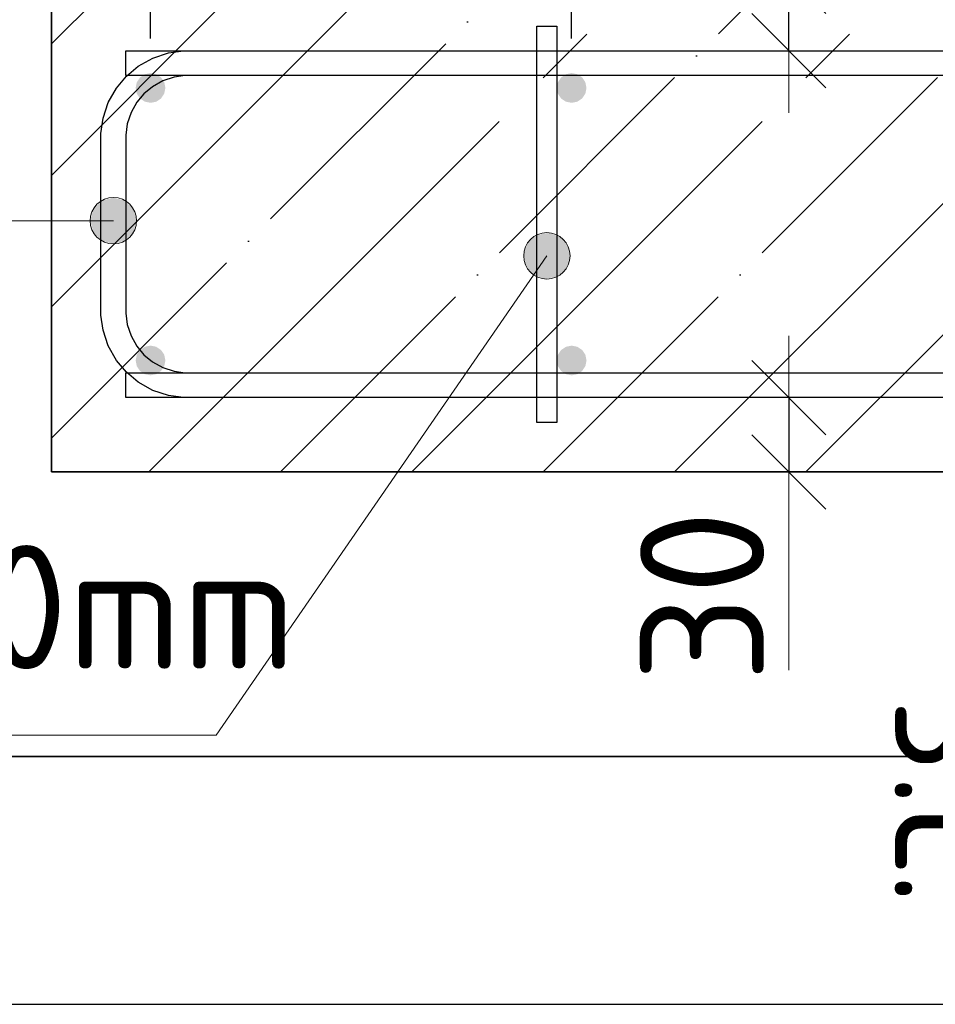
# Model space of a CAD drawing. Header units: millimetres. Extents: x -3026 to 47325, y -2839 to 55854.
# Tile 62 of 130: x 26939 to 27309, y 42434 to 42831. Entities that reach past the tile are written whole.
import ezdxf

# ---------------------------------------------------------------- set-up
doc = ezdxf.new("R2010")
doc.units = ezdxf.units.MM
doc.header["$PDMODE"] = 65
doc.linetypes.add('______11', pattern=[125, 100, -12.5, 0, -12.5])
doc.linetypes.add('______5', pattern=[275, 200, -25, 25, -25])
for name, color, linetype, lineweight in [('Standard', 7, 'Continuous', 25), ('Арм.стержн. Арматура края', 96, 'Continuous', 35), ('Арм.стержн. вертикальными 1', 22, 'Continuous', 35), ('Арм.стержн.горизонт. 1', 180, 'Continuous', 35), ('Размерная линия_ общее', 7, 'Continuous', 13), ('Размерная линия_ общее_1', 7, 'Continuous', 13)]:
    doc.layers.add(name, color=color, linetype=linetype, lineweight=lineweight)
doc.layers.add('Арм.стержн.Стяжки', color=7, linetype='Continuous', lineweight=35, true_color=0x501e0f)
doc.styles.add('ISOCPEUR', font='ISOCPEUR')
doc.dimstyles.new('DIMSTYLE_3', dxfattribs={"dimtxt": 55, "dimasz": 62.5, "dimexe": 0, "dimexo": 0, "dimgap": 27.5, "dimtad": 2, "dimdec": 0, "dimrnd": 5, "dimzin": 12, "dimdsep": 46, "dimtxsty": 'ISOCPEUR', "dimblk1": 'ALL_ML_STRICH', "dimblk2": 'ALL_ML_STRICH', "dimsah": 1, "dimcen": 0, "dimclrd": 7, "dimclre": 256, "dimclrt": 7, "dimadec": 0, "dimazin": 0, "dimtfac": 1, "dimtdec": 0, "dimtix": 1, "dimtmove": 2, "dimatfit": 3, "dimfxl": 0, "dimtzin": 0, "dimlwd": 0, "dimlwe": -3, "dimarcsym": 0})
doc.dimstyles.new('DIMSTYLE_7', dxfattribs={"dimtxt": 50, "dimasz": 50, "dimexe": 0, "dimexo": 0.001, "dimgap": 25, "dimtad": 2, "dimdec": 0, "dimrnd": 5, "dimzin": 12, "dimdsep": 46, "dimtxsty": 'ISOCPEUR', "dimblk1": 'ALL_ML_STRICH', "dimblk2": 'ALL_ML_STRICH', "dimsah": 1, "dimcen": 0, "dimse1": 1, "dimse2": 1, "dimclrd": 7, "dimclre": 256, "dimclrt": 7, "dimadec": 0, "dimazin": 0, "dimtfac": 1, "dimtdec": 0, "dimtix": 1, "dimtmove": 2, "dimatfit": 3, "dimfxl": 0, "dimtvp": 1.2, "dimtzin": 0, "dimlwd": 0, "dimlwe": -3, "dimarcsym": 0})
doc.dimstyles.new('DIMSTYLE_8', dxfattribs={"dimtxt": 55, "dimasz": 62.5, "dimexe": 0, "dimexo": 0, "dimgap": 27.5, "dimtad": 2, "dimdec": 0, "dimrnd": 5, "dimzin": 12, "dimdsep": 46, "dimtxsty": 'ISOCPEUR', "dimblk1": 'ALL_ML_STRICH', "dimblk2": 'ALL_ML_STRICH', "dimsah": 1, "dimcen": 0, "dimclrd": 7, "dimclre": 256, "dimclrt": 7, "dimadec": 0, "dimazin": 0, "dimtfac": 1, "dimtdec": 0, "dimtix": 1, "dimtmove": 2, "dimatfit": 3, "dimfxl": 0, "dimtvp": 1.2, "dimtzin": 0, "dimlwd": 0, "dimlwe": -3, "dimarcsym": 0})

# ---------------------------------------------------------------- blocks, each defined once
blk = doc.blocks.new('ALL_ML_STRICH')
at = {"color": 0, "linetype": 'ByBlock', "lineweight": -2}
for p, q in [((0, -0.5), (0, 0.5)), ((-0.3, -0.3), (0.3, 0.3)), ((-1, 0), (0.5, 0))]:
    blk.add_line(p, q, dxfattribs=at)
blk = doc.blocks.new('*D108')
at = {"layer": 'DEFPOINTS', "color": 7, "linetype": 'Continuous', "lineweight": 13, "transparency": 33554687}
for p in [(28361.9, 43010.4), (27161.9, 42803.46), (28361.9, 42803.46)]:
    blk.add_point(p, dxfattribs=at)
at = {"layer": 'Размерная линия_ общее', "color": 253, "linetype": 'Continuous', "lineweight": -2, "true_color": 0xa0a0a0, "transparency": 33554687}
for p, q in [((27161.9, 42823.46), (27161.9, 43010.4)), ((28361.9, 42823.46), (28361.9, 43010.4))]:
    blk.add_line(p, q, dxfattribs=at)
at = {"layer": 'Размерная линия_ общее', "color": 7, "linetype": 'Continuous', "lineweight": -2, "transparency": 33554687}
blk.add_line((28361.9, 43010.4), (27161.9, 43010.4), dxfattribs=at)
at = {"layer": 'Размерная линия_ общее', "color": 7, "linetype": 'Continuous', "lineweight": 13, "transparency": 33554687, "xscale": 62.5, "yscale": 62.5, "zscale": 62.5}
for p, rotation in [((27161.9, 43010.4), 180), ((28361.9, 43010.4), 360)]:
    blk.add_blockref('ALL_ML_STRICH', p, dxfattribs=dict(at, rotation=rotation))
at = {"layer": 'Размерная линия_ общее', "color": 7, "linetype": 'Continuous', "lineweight": 13, "transparency": 33554687, "insert": (27594.4, 42965.4), "char_height": 55, "width": 2.75, "attachment_point": 1, "rotation": 180, "line_spacing_factor": 0.60241, "style": 'ISOCPEUR'}
blk.add_mtext('\\W0.91;6х200=1200', dxfattribs=at)
blk = doc.blocks.new('*D109')
at = {"layer": 'DEFPOINTS', "color": 7, "linetype": 'Continuous', "lineweight": 13, "transparency": 33554687}
for p in [(27161.9, 43010.4), (26991.9, 42803.46), (27161.9, 42803.46)]:
    blk.add_point(p, dxfattribs=at)
at = {"layer": 'Размерная линия_ общее', "color": 253, "linetype": 'Continuous', "lineweight": -2, "true_color": 0xa0a0a0, "transparency": 33554687}
for p, q in [((26991.9, 42823.46), (26991.9, 43010.4)), ((27161.9, 42823.46), (27161.9, 43010.4))]:
    blk.add_line(p, q, dxfattribs=at)
at = {"layer": 'Размерная линия_ общее', "color": 7, "linetype": 'Continuous', "lineweight": -2, "transparency": 33554687}
blk.add_line((27161.9, 43010.4), (26991.9, 43010.4), dxfattribs=at)
at = {"layer": 'Размерная линия_ общее', "color": 7, "linetype": 'Continuous', "lineweight": 13, "transparency": 33554687, "xscale": 62.5, "yscale": 62.5, "zscale": 62.5}
for p, rotation in [((26991.9, 43010.4), 180), ((27161.9, 43010.4), 360)]:
    blk.add_blockref('ALL_ML_STRICH', p, dxfattribs=dict(at, rotation=rotation))
at = {"layer": 'Размерная линия_ общее', "color": 7, "linetype": 'Continuous', "lineweight": 13, "transparency": 33554687, "insert": (27085.15, 43047.9), "char_height": 55, "width": 165, "attachment_point": 5, "style": 'ISOCPEUR'}
blk.add_mtext('\\A1;{170}', dxfattribs=at)
blk = doc.blocks.new('*D110')
at = {"layer": 'DEFPOINTS', "color": 7, "linetype": 'Continuous', "lineweight": 13, "transparency": 33554687}
for p in [(26991.9, 43010.4), (26951.9, 42848.46), (26991.9, 42803.46)]:
    blk.add_point(p, dxfattribs=at)
at = {"layer": 'Размерная линия_ общее', "color": 253, "linetype": 'Continuous', "lineweight": -2, "true_color": 0xa0a0a0, "transparency": 33554687}
for p, q in [((26951.9, 42868.46), (26951.9, 43010.4)), ((26991.9, 42823.46), (26991.9, 43010.4))]:
    blk.add_line(p, q, dxfattribs=at)
at = {"layer": 'Размерная линия_ общее', "color": 7, "linetype": 'Continuous', "lineweight": -2, "transparency": 33554687}
blk.add_line((26991.9, 43010.4), (26951.9, 43010.4), dxfattribs=at)
at = {"layer": 'Размерная линия_ общее', "color": 7, "linetype": 'Continuous', "lineweight": 13, "transparency": 33554687, "xscale": 62.5, "yscale": 62.5, "zscale": 62.5}
for p, rotation in [((26951.9, 43010.4), 180), ((26991.9, 43010.4), 360)]:
    blk.add_blockref('ALL_ML_STRICH', p, dxfattribs=dict(at, rotation=rotation))
at = {"layer": 'Размерная линия_ общее', "color": 7, "linetype": 'Continuous', "lineweight": 13, "transparency": 33554687, "insert": (26888.84, 43047.9), "char_height": 55, "width": 110, "attachment_point": 5, "style": 'ISOCPEUR'}
blk.add_mtext('\\A1;{40}', dxfattribs=at)
blk = doc.blocks.new('*D171')
at = {"layer": 'DEFPOINTS', "color": 7, "linetype": 'Continuous', "lineweight": 13, "transparency": 33554687}
for p in [(27258.29, 42848.46), (27249.57, 42818.46), (27258.29, 42818.46)]:
    blk.add_point(p, dxfattribs=at)
at = {"layer": 'Размерная линия_ общее_1', "color": 7, "linetype": 'Continuous', "lineweight": -2, "transparency": 33554687}
blk.add_line((27249.57, 42818.46), (27249.57, 42848.46), dxfattribs=at)
at = {"layer": 'Размерная линия_ общее_1', "color": 7, "linetype": 'Continuous', "lineweight": 13, "transparency": 33554687, "xscale": 50, "yscale": 50, "zscale": 50}
for p, rotation in [((27249.57, 42848.46), 90), ((27249.57, 42818.46), 270)]:
    blk.add_blockref('ALL_ML_STRICH', p, dxfattribs=dict(at, rotation=rotation))
at = {"layer": 'Размерная линия_ общее_1', "color": 7, "linetype": 'Continuous', "lineweight": 13, "transparency": 33554687, "insert": (27242.31, 42852.28), "char_height": 50, "width": 2.5, "attachment_point": 1, "rotation": 90, "line_spacing_factor": 0.60241, "style": 'ISOCPEUR'}
blk.add_mtext('з.с.', dxfattribs=at)
at = {"layer": 'Размерная линия_ общее_1', "color": 7, "linetype": 'Continuous', "lineweight": 13, "transparency": 33554687, "insert": (27214.57, 42903.55), "char_height": 50, "width": 100, "attachment_point": 5, "rotation": 90, "style": 'ISOCPEUR'}
blk.add_mtext('\\A1;{30}', dxfattribs=at)
blk = doc.blocks.new('*D172')
at = {"layer": 'DEFPOINTS', "color": 7, "linetype": 'Continuous', "lineweight": 13, "transparency": 33554687}
for p in [(27249.57, 42678.46), (27258.29, 42678.46), (27258.29, 42648.46)]:
    blk.add_point(p, dxfattribs=at)
at = {"layer": 'Размерная линия_ общее_1', "color": 7, "linetype": 'Continuous', "lineweight": -2, "transparency": 33554687}
blk.add_line((27249.57, 42678.46), (27249.57, 42648.46), dxfattribs=at)
at = {"layer": 'Размерная линия_ общее_1', "color": 7, "linetype": 'Continuous', "lineweight": 13, "transparency": 33554687, "xscale": 50, "yscale": 50, "zscale": 50}
for p, rotation in [((27249.57, 42678.46), 90), ((27249.57, 42648.46), 270)]:
    blk.add_blockref('ALL_ML_STRICH', p, dxfattribs=dict(at, rotation=rotation))
at = {"layer": 'Размерная линия_ общее_1', "color": 7, "linetype": 'Continuous', "lineweight": 13, "transparency": 33554687, "insert": (27214.57, 42598.37), "char_height": 50, "width": 100, "attachment_point": 5, "rotation": 90, "style": 'ISOCPEUR'}
blk.add_mtext('\\A1;{30}', dxfattribs=at)
at = {"layer": 'Размерная линия_ общее_1', "color": 7, "linetype": 'Continuous', "lineweight": 13, "transparency": 33554687, "insert": (27342.31, 42557.14), "char_height": 50, "width": 2.5, "attachment_point": 1, "rotation": 270, "line_spacing_factor": 0.60241, "style": 'ISOCPEUR'}
blk.add_mtext('з.с.', dxfattribs=at)

msp = doc.modelspace()

# ---------------------------------------------------------------- hatches: boundary and pattern name
at = {"layer": 'Арм.стержн. Арматура края', "linetype": 'Continuous', "lineweight": 13, "transparency": 33554687}
for points in [[(26972.21, 42757.94), (26976.9, 42740.5), (26976.9, 42759.25)], [(26976.9, 42759.25), (26976.9, 42740.5), (26981.58, 42741.82)], [(26976.9, 42759.25), (26981.58, 42741.82), (26981.58, 42757.94)], [(26968.83, 42745.19), (26968.83, 42754.57), (26967.52, 42749.88)], [(26968.83, 42754.57), (26972.21, 42741.82), (26972.21, 42757.94)], [(26968.83, 42754.57), (26968.83, 42745.19), (26972.21, 42741.82)], [(26972.21, 42757.94), (26972.21, 42741.82), (26976.9, 42740.5)], [(26981.58, 42757.94), (26981.58, 42741.82), (26984.96, 42745.19)], [(26981.58, 42757.94), (26984.96, 42745.19), (26984.96, 42754.57)], [(26984.96, 42754.57), (26984.96, 42745.19), (26986.27, 42749.88)]]:
    msp.add_hatch(color=7, dxfattribs=at).paths.add_polyline_path(points)
at = {"layer": 'Арм.стержн. вертикальными 1', "linetype": 'Continuous', "lineweight": 50, "transparency": 33554687}
for points in [[(26997.9, 42803.46), (26997.44, 42805.76), (26996.14, 42807.7), (26994.19, 42809), (26991.9, 42809.46), (26989.6, 42809), (26987.65, 42807.7), (26986.35, 42805.76), (26985.9, 42803.46), (26986.35, 42801.16), (26987.65, 42799.22), (26989.6, 42797.92), (26991.9, 42797.46), (26994.19, 42797.92), (26996.14, 42799.22), (26997.44, 42801.16)], [(27167.9, 42803.46), (27167.44, 42805.76), (27166.14, 42807.7), (27164.19, 42809), (27161.9, 42809.46), (27159.6, 42809), (27157.65, 42807.7), (27156.35, 42805.76), (27155.9, 42803.46), (27156.35, 42801.16), (27157.65, 42799.22), (27159.6, 42797.92), (27161.9, 42797.46), (27164.19, 42797.92), (27166.14, 42799.22), (27167.44, 42801.16)], [(26997.9, 42693.46), (26997.44, 42695.76), (26996.14, 42697.7), (26994.19, 42699), (26991.9, 42699.46), (26989.6, 42699), (26987.65, 42697.7), (26986.35, 42695.76), (26985.9, 42693.46), (26986.35, 42691.16), (26987.65, 42689.22), (26989.6, 42687.92), (26991.9, 42687.46), (26994.19, 42687.92), (26996.14, 42689.22), (26997.44, 42691.16)], [(27167.9, 42693.46), (27167.44, 42695.76), (27166.14, 42697.7), (27164.19, 42699), (27161.9, 42699.46), (27159.6, 42699), (27157.65, 42697.7), (27156.35, 42695.76), (27155.9, 42693.46), (27156.35, 42691.16), (27157.65, 42689.22), (27159.6, 42687.92), (27161.9, 42687.46), (27164.19, 42687.92), (27166.14, 42689.22), (27167.44, 42691.16)]]:
    msp.add_hatch(color=34, dxfattribs=at).paths.add_polyline_path(points)
at = {"layer": 'Арм.стержн.Стяжки', "linetype": 'Continuous', "lineweight": 13, "transparency": 33554687}
for points in [[(27144.18, 42741.02), (27161.19, 42734.97), (27147.92, 42744.13)], [(27147.92, 42744.13), (27160.33, 42739.67), (27152.62, 42744.99)], [(27147.92, 42744.13), (27161.19, 42734.97), (27160.33, 42739.67)], [(27152.62, 42744.99), (27160.33, 42739.67), (27157.22, 42743.41)], [(27142.6, 42736.42), (27159.61, 42730.37), (27144.18, 42741.02)], [(27144.18, 42741.02), (27159.61, 42730.37), (27161.19, 42734.97)], [(27143.46, 42731.72), (27155.87, 42727.26), (27142.6, 42736.42)], [(27142.6, 42736.42), (27155.87, 42727.26), (27159.61, 42730.37)], [(27151.17, 42726.4), (27143.46, 42731.72), (27146.57, 42727.98)], [(27143.46, 42731.72), (27151.17, 42726.4), (27155.87, 42727.26)]]:
    msp.add_hatch(color=7, dxfattribs=at).paths.add_polyline_path(points)

# ---------------------------------------------------------------- linework, layer by layer
at = {"layer": 'Standard', "color": 253, "linetype": '______11', "lineweight": -3, "true_color": 0xababab, "transparency": 33554687}
for p, q in [((26951.9, 42768.18), (27032.17, 42848.46)), ((26951.9, 42662.12), (27138.24, 42848.46)), ((27044.3, 42648.46), (27244.3, 42848.46)), ((27150.37, 42648.46), (27350.37, 42848.46)), ((27256.44, 42648.46), (27456.44, 42848.46))]:
    msp.add_line(p, q, dxfattribs=at)
at = {"layer": 'Standard', "color": 253, "linetype": '______5', "lineweight": -3, "true_color": 0xababab, "transparency": 33554687}
for p, q in [((26951.9, 42821.22), (26979.14, 42848.46)), ((26951.9, 42715.15), (27085.2, 42848.46)), ((26991.27, 42648.46), (27191.27, 42848.46)), ((27097.34, 42648.46), (27297.34, 42848.46)), ((27203.4, 42648.46), (27403.4, 42848.46))]:
    msp.add_line(p, q, dxfattribs=at)
at = {"layer": 'Standard', "color": 7, "linetype": 'Continuous', "lineweight": 35, "transparency": 33554687}
for p, q in [((26951.9, 42848.46), (26951.9, 42648.46)), ((26951.9, 42648.46), (28401.9, 42648.46))]:
    msp.add_line(p, q, dxfattribs=at)
at = {"layer": 'Standard', "color": 7, "linetype": 'Continuous', "lineweight": 13, "transparency": 33554687}
msp.add_line((27249.57, 42648.46), (27249.57, 42568.46), dxfattribs=at)
at = {"layer": 'Standard', "color": 52, "linetype": 'Continuous', "lineweight": -3, "transparency": 33554687}
for p, q in [((26727.35, 42533.57), (28490.69, 42533.57)), ((28490.69, 42533.57), (26727.35, 42533.57))]:
    msp.add_line(p, q, dxfattribs=at)
at = {"layer": 'Standard', "color": 7, "linetype": 'Continuous', "lineweight": 25, "transparency": 33554687}
msp.add_lwpolyline([(26627.35, 42433.57), (28590.69, 42433.57), (28590.69, 43022.41), (26627.35, 43022.41), (26627.35, 42433.57)], dxfattribs=at)
at = {"layer": 'Арм.стержн. Арматура края', "color": 7, "linetype": 'Continuous', "lineweight": 13, "transparency": 33554687}
for p, q in [((26976.9, 42759.25), (26976.9, 42759.25)), ((26910.32, 42749.88), (26976.9, 42749.88)), ((26967.52, 42749.88), (26967.52, 42749.88)), ((26986.27, 42749.88), (26986.27, 42749.88)), ((26976.9, 42740.5), (26976.9, 42740.5))]:
    msp.add_line(p, q, dxfattribs=at)
at = {"layer": 'Арм.стержн. Арматура края', "color": 4, "linetype": 'Continuous', "lineweight": 25, "transparency": 33554687}
for points in [[(27471.9, 42678.46), (27005.24, 42678.46), (26999.14, 42679.31), (26992.79, 42681.4), (26986.95, 42684.68), (26982.13, 42688.7), (26978.11, 42693.51), (26974.84, 42699.36), (26972.74, 42705.71), (26971.9, 42711.81), (26971.9, 42785.11), (26972.74, 42791.21), (26974.84, 42797.56), (26978.11, 42803.41), (26982.13, 42808.22), (26986.95, 42812.24), (26992.79, 42815.52), (26999.14, 42817.61), (27005.24, 42818.46), (27471.9, 42818.46)], [(27471.9, 42678.46), (27005.24, 42678.46), (26999.14, 42679.31), (26992.79, 42681.4), (26986.95, 42684.68), (26982.13, 42688.7), (26978.11, 42693.51), (26974.84, 42699.36), (26972.74, 42705.71), (26971.9, 42711.81), (26971.9, 42785.11), (26972.74, 42791.21), (26974.84, 42797.56), (26978.11, 42803.41), (26982.13, 42808.22), (26986.95, 42812.24), (26992.79, 42815.52), (26999.14, 42817.61), (27005.24, 42818.46), (27471.9, 42818.46)], [(27471.9, 42678.46), (27005.24, 42678.46), (26999.14, 42679.31), (26992.79, 42681.4), (26986.95, 42684.68), (26982.13, 42688.7), (26978.11, 42693.51), (26974.84, 42699.36), (26972.74, 42705.71), (26971.9, 42711.81), (26971.9, 42785.11), (26972.74, 42791.21), (26974.84, 42797.56), (26978.11, 42803.41), (26982.13, 42808.22), (26986.95, 42812.24), (26992.79, 42815.52), (26999.14, 42817.61), (27005.24, 42818.46), (27471.9, 42818.46)], [(27471.9, 42678.46), (27005.24, 42678.46), (26999.14, 42679.31), (26992.79, 42681.4), (26986.95, 42684.68), (26982.13, 42688.7), (26978.11, 42693.51), (26974.84, 42699.36), (26972.74, 42705.71), (26971.9, 42711.81), (26971.9, 42785.11), (26972.74, 42791.21), (26974.84, 42797.56), (26978.11, 42803.41), (26982.13, 42808.22), (26986.95, 42812.24), (26992.79, 42815.52), (26999.14, 42817.61), (27005.24, 42818.46), (27471.9, 42818.46)], [(27471.9, 42678.46), (27005.24, 42678.46), (26999.14, 42679.31), (26992.79, 42681.4), (26986.95, 42684.68), (26982.13, 42688.7), (26978.11, 42693.51), (26974.84, 42699.36), (26972.74, 42705.71), (26971.9, 42711.81), (26971.9, 42785.11), (26972.74, 42791.21), (26974.84, 42797.56), (26978.11, 42803.41), (26982.13, 42808.22), (26986.95, 42812.24), (26992.79, 42815.52), (26999.14, 42817.61), (27005.24, 42818.46), (27471.9, 42818.46)], [(27471.9, 42678.46), (27005.24, 42678.46), (26999.14, 42679.31), (26992.79, 42681.4), (26986.95, 42684.68), (26982.13, 42688.7), (26978.11, 42693.51), (26974.84, 42699.36), (26972.74, 42705.71), (26971.9, 42711.81), (26971.9, 42785.11), (26972.74, 42791.21), (26974.84, 42797.56), (26978.11, 42803.41), (26982.13, 42808.22), (26986.95, 42812.24), (26992.79, 42815.52), (26999.14, 42817.61), (27005.24, 42818.46), (27471.9, 42818.46)], [(27471.9, 42678.46), (27005.24, 42678.46), (26999.14, 42679.31), (26992.79, 42681.4), (26986.95, 42684.68), (26982.13, 42688.7), (26978.11, 42693.51), (26974.84, 42699.36), (26972.74, 42705.71), (26971.9, 42711.81), (26971.9, 42785.11), (26972.74, 42791.21), (26974.84, 42797.56), (26978.11, 42803.41), (26982.13, 42808.22), (26986.95, 42812.24), (26992.79, 42815.52), (26999.14, 42817.61), (27005.24, 42818.46), (27471.9, 42818.46)], [(27471.9, 42678.46), (27005.24, 42678.46), (26999.14, 42679.31), (26992.79, 42681.4), (26986.95, 42684.68), (26982.13, 42688.7), (26978.11, 42693.51), (26974.84, 42699.36), (26972.74, 42705.71), (26971.9, 42711.81), (26971.9, 42785.11), (26972.74, 42791.21), (26974.84, 42797.56), (26978.11, 42803.41), (26982.13, 42808.22), (26986.95, 42812.24), (26992.79, 42815.52), (26999.14, 42817.61), (27005.24, 42818.46), (27471.9, 42818.46)], [(27471.9, 42678.46), (27005.24, 42678.46), (26999.14, 42679.31), (26992.79, 42681.4), (26986.95, 42684.68), (26982.13, 42688.7), (26978.11, 42693.51), (26974.84, 42699.36), (26972.74, 42705.71), (26971.9, 42711.81), (26971.9, 42785.11), (26972.74, 42791.21), (26974.84, 42797.56), (26978.11, 42803.41), (26982.13, 42808.22), (26986.95, 42812.24), (26992.79, 42815.52), (26999.14, 42817.61), (27005.24, 42818.46), (27471.9, 42818.46)], [(27471.9, 42678.46), (27005.24, 42678.46), (26999.14, 42679.31), (26992.79, 42681.4), (26986.95, 42684.68), (26982.13, 42688.7), (26978.11, 42693.51), (26974.84, 42699.36), (26972.74, 42705.71), (26971.9, 42711.81), (26971.9, 42785.11), (26972.74, 42791.21), (26974.84, 42797.56), (26978.11, 42803.41), (26982.13, 42808.22), (26986.95, 42812.24), (26992.79, 42815.52), (26999.14, 42817.61), (27005.24, 42818.46), (27471.9, 42818.46)], [(27471.9, 42678.46), (27005.24, 42678.46), (26999.14, 42679.31), (26992.79, 42681.4), (26986.95, 42684.68), (26982.13, 42688.7), (26978.11, 42693.51), (26974.84, 42699.36), (26972.74, 42705.71), (26971.9, 42711.81), (26971.9, 42785.11), (26972.74, 42791.21), (26974.84, 42797.56), (26978.11, 42803.41), (26982.13, 42808.22), (26986.95, 42812.24), (26992.79, 42815.52), (26999.14, 42817.61), (27005.24, 42818.46), (27471.9, 42818.46)], [(27471.9, 42678.46), (27005.24, 42678.46), (26999.14, 42679.31), (26992.79, 42681.4), (26986.95, 42684.68), (26982.13, 42688.7), (26978.11, 42693.51), (26974.84, 42699.36), (26972.74, 42705.71), (26971.9, 42711.81), (26971.9, 42785.11), (26972.74, 42791.21), (26974.84, 42797.56), (26978.11, 42803.41), (26982.13, 42808.22), (26986.95, 42812.24), (26992.79, 42815.52), (26999.14, 42817.61), (27005.24, 42818.46), (27471.9, 42818.46)], [(27471.9, 42678.46), (27005.24, 42678.46), (26999.14, 42679.31), (26992.79, 42681.4), (26986.95, 42684.68), (26982.13, 42688.7), (26978.11, 42693.51), (26974.84, 42699.36), (26972.74, 42705.71), (26971.9, 42711.81), (26971.9, 42785.11), (26972.74, 42791.21), (26974.84, 42797.56), (26978.11, 42803.41), (26982.13, 42808.22), (26986.95, 42812.24), (26992.79, 42815.52), (26999.14, 42817.61), (27005.24, 42818.46), (27471.9, 42818.46)], [(27471.9, 42678.46), (27005.24, 42678.46), (26999.14, 42679.31), (26992.79, 42681.4), (26986.95, 42684.68), (26982.13, 42688.7), (26978.11, 42693.51), (26974.84, 42699.36), (26972.74, 42705.71), (26971.9, 42711.81), (26971.9, 42785.11), (26972.74, 42791.21), (26974.84, 42797.56), (26978.11, 42803.41), (26982.13, 42808.22), (26986.95, 42812.24), (26992.79, 42815.52), (26999.14, 42817.61), (27005.24, 42818.46), (27471.9, 42818.46)], [(27471.9, 42808.46), (27005.93, 42808.46), (27001.41, 42807.83), (26996.84, 42806.32), (26992.64, 42803.97), (26989.23, 42801.12), (26986.38, 42797.71), (26984.03, 42793.52), (26982.52, 42788.94), (26981.9, 42784.42), (26981.9, 42712.5), (26982.52, 42707.98), (26984.03, 42703.4), (26986.38, 42699.21), (26989.23, 42695.8), (26992.64, 42692.95), (26996.84, 42690.6), (27001.41, 42689.09), (27005.93, 42688.46), (27471.9, 42688.46)], [(27471.9, 42808.46), (27005.93, 42808.46), (27001.41, 42807.83), (26996.84, 42806.32), (26992.64, 42803.97), (26989.23, 42801.12), (26986.38, 42797.71), (26984.03, 42793.52), (26982.52, 42788.94), (26981.9, 42784.42), (26981.9, 42712.5), (26982.52, 42707.98), (26984.03, 42703.4), (26986.38, 42699.21), (26989.23, 42695.8), (26992.64, 42692.95), (26996.84, 42690.6), (27001.41, 42689.09), (27005.93, 42688.46), (27471.9, 42688.46)], [(27471.9, 42808.46), (27005.93, 42808.46), (27001.41, 42807.83), (26996.84, 42806.32), (26992.64, 42803.97), (26989.23, 42801.12), (26986.38, 42797.71), (26984.03, 42793.52), (26982.52, 42788.94), (26981.9, 42784.42), (26981.9, 42712.5), (26982.52, 42707.98), (26984.03, 42703.4), (26986.38, 42699.21), (26989.23, 42695.8), (26992.64, 42692.95), (26996.84, 42690.6), (27001.41, 42689.09), (27005.93, 42688.46), (27471.9, 42688.46)], [(27471.9, 42808.46), (27005.93, 42808.46), (27001.41, 42807.83), (26996.84, 42806.32), (26992.64, 42803.97), (26989.23, 42801.12), (26986.38, 42797.71), (26984.03, 42793.52), (26982.52, 42788.94), (26981.9, 42784.42), (26981.9, 42712.5), (26982.52, 42707.98), (26984.03, 42703.4), (26986.38, 42699.21), (26989.23, 42695.8), (26992.64, 42692.95), (26996.84, 42690.6), (27001.41, 42689.09), (27005.93, 42688.46), (27471.9, 42688.46)], [(27471.9, 42808.46), (27005.93, 42808.46), (27001.41, 42807.83), (26996.84, 42806.32), (26992.64, 42803.97), (26989.23, 42801.12), (26986.38, 42797.71), (26984.03, 42793.52), (26982.52, 42788.94), (26981.9, 42784.42), (26981.9, 42712.5), (26982.52, 42707.98), (26984.03, 42703.4), (26986.38, 42699.21), (26989.23, 42695.8), (26992.64, 42692.95), (26996.84, 42690.6), (27001.41, 42689.09), (27005.93, 42688.46), (27471.9, 42688.46)], [(27471.9, 42808.46), (27005.93, 42808.46), (27001.41, 42807.83), (26996.84, 42806.32), (26992.64, 42803.97), (26989.23, 42801.12), (26986.38, 42797.71), (26984.03, 42793.52), (26982.52, 42788.94), (26981.9, 42784.42), (26981.9, 42712.5), (26982.52, 42707.98), (26984.03, 42703.4), (26986.38, 42699.21), (26989.23, 42695.8), (26992.64, 42692.95), (26996.84, 42690.6), (27001.41, 42689.09), (27005.93, 42688.46), (27471.9, 42688.46)], [(27471.9, 42808.46), (27005.93, 42808.46), (27001.41, 42807.83), (26996.84, 42806.32), (26992.64, 42803.97), (26989.23, 42801.12), (26986.38, 42797.71), (26984.03, 42793.52), (26982.52, 42788.94), (26981.9, 42784.42), (26981.9, 42712.5), (26982.52, 42707.98), (26984.03, 42703.4), (26986.38, 42699.21), (26989.23, 42695.8), (26992.64, 42692.95), (26996.84, 42690.6), (27001.41, 42689.09), (27005.93, 42688.46), (27471.9, 42688.46)], [(27471.9, 42808.46), (27005.93, 42808.46), (27001.41, 42807.83), (26996.84, 42806.32), (26992.64, 42803.97), (26989.23, 42801.12), (26986.38, 42797.71), (26984.03, 42793.52), (26982.52, 42788.94), (26981.9, 42784.42), (26981.9, 42712.5), (26982.52, 42707.98), (26984.03, 42703.4), (26986.38, 42699.21), (26989.23, 42695.8), (26992.64, 42692.95), (26996.84, 42690.6), (27001.41, 42689.09), (27005.93, 42688.46), (27471.9, 42688.46)], [(27471.9, 42808.46), (27005.93, 42808.46), (27001.41, 42807.83), (26996.84, 42806.32), (26992.64, 42803.97), (26989.23, 42801.12), (26986.38, 42797.71), (26984.03, 42793.52), (26982.52, 42788.94), (26981.9, 42784.42), (26981.9, 42712.5), (26982.52, 42707.98), (26984.03, 42703.4), (26986.38, 42699.21), (26989.23, 42695.8), (26992.64, 42692.95), (26996.84, 42690.6), (27001.41, 42689.09), (27005.93, 42688.46), (27471.9, 42688.46)], [(27471.9, 42808.46), (27005.93, 42808.46), (27001.41, 42807.83), (26996.84, 42806.32), (26992.64, 42803.97), (26989.23, 42801.12), (26986.38, 42797.71), (26984.03, 42793.52), (26982.52, 42788.94), (26981.9, 42784.42), (26981.9, 42712.5), (26982.52, 42707.98), (26984.03, 42703.4), (26986.38, 42699.21), (26989.23, 42695.8), (26992.64, 42692.95), (26996.84, 42690.6), (27001.41, 42689.09), (27005.93, 42688.46), (27471.9, 42688.46)], [(27471.9, 42808.46), (27005.93, 42808.46), (27001.41, 42807.83), (26996.84, 42806.32), (26992.64, 42803.97), (26989.23, 42801.12), (26986.38, 42797.71), (26984.03, 42793.52), (26982.52, 42788.94), (26981.9, 42784.42), (26981.9, 42712.5), (26982.52, 42707.98), (26984.03, 42703.4), (26986.38, 42699.21), (26989.23, 42695.8), (26992.64, 42692.95), (26996.84, 42690.6), (27001.41, 42689.09), (27005.93, 42688.46), (27471.9, 42688.46)], [(27471.9, 42808.46), (27005.93, 42808.46), (27001.41, 42807.83), (26996.84, 42806.32), (26992.64, 42803.97), (26989.23, 42801.12), (26986.38, 42797.71), (26984.03, 42793.52), (26982.52, 42788.94), (26981.9, 42784.42), (26981.9, 42712.5), (26982.52, 42707.98), (26984.03, 42703.4), (26986.38, 42699.21), (26989.23, 42695.8), (26992.64, 42692.95), (26996.84, 42690.6), (27001.41, 42689.09), (27005.93, 42688.46), (27471.9, 42688.46)], [(27471.9, 42808.46), (27005.93, 42808.46), (27001.41, 42807.83), (26996.84, 42806.32), (26992.64, 42803.97), (26989.23, 42801.12), (26986.38, 42797.71), (26984.03, 42793.52), (26982.52, 42788.94), (26981.9, 42784.42), (26981.9, 42712.5), (26982.52, 42707.98), (26984.03, 42703.4), (26986.38, 42699.21), (26989.23, 42695.8), (26992.64, 42692.95), (26996.84, 42690.6), (27001.41, 42689.09), (27005.93, 42688.46), (27471.9, 42688.46)], [(27471.9, 42808.46), (27005.93, 42808.46), (27001.41, 42807.83), (26996.84, 42806.32), (26992.64, 42803.97), (26989.23, 42801.12), (26986.38, 42797.71), (26984.03, 42793.52), (26982.52, 42788.94), (26981.9, 42784.42), (26981.9, 42712.5), (26982.52, 42707.98), (26984.03, 42703.4), (26986.38, 42699.21), (26989.23, 42695.8), (26992.64, 42692.95), (26996.84, 42690.6), (27001.41, 42689.09), (27005.93, 42688.46), (27471.9, 42688.46)]]:
    msp.add_lwpolyline(points, dxfattribs=at)
at = {"layer": 'Арм.стержн. Арматура края', "color": 7, "linetype": 'Continuous', "lineweight": 13, "transparency": 33554687}
msp.add_circle((26976.9, 42749.88), 9.37, dxfattribs=at)
at = {"layer": 'Арм.стержн.горизонт. 1', "color": 52, "linetype": 'Continuous', "lineweight": 25, "transparency": 33554687}
msp.add_line((28401.9, 42648.46), (26951.9, 42648.46), dxfattribs=at)
at = {"layer": 'Арм.стержн.горизонт. 1', "color": 4, "linetype": 'Continuous', "lineweight": 25, "transparency": 33554687}
for points in [[(26981.9, 42818.46), (28371.9, 42818.46), (28371.9, 42808.46), (26981.9, 42808.46), (26981.9, 42818.46)], [(26981.9, 42818.46), (28371.9, 42818.46), (28371.9, 42808.46), (26981.9, 42808.46), (26981.9, 42818.46)], [(26981.9, 42818.46), (28371.9, 42818.46), (28371.9, 42808.46), (26981.9, 42808.46), (26981.9, 42818.46)], [(26981.9, 42818.46), (28371.9, 42818.46), (28371.9, 42808.46), (26981.9, 42808.46), (26981.9, 42818.46)], [(26981.9, 42818.46), (28371.9, 42818.46), (28371.9, 42808.46), (26981.9, 42808.46), (26981.9, 42818.46)], [(26981.9, 42818.46), (28371.9, 42818.46), (28371.9, 42808.46), (26981.9, 42808.46), (26981.9, 42818.46)], [(26981.9, 42818.46), (28371.9, 42818.46), (28371.9, 42808.46), (26981.9, 42808.46), (26981.9, 42818.46)], [(26981.9, 42818.46), (28371.9, 42818.46), (28371.9, 42808.46), (26981.9, 42808.46), (26981.9, 42818.46)], [(26981.9, 42818.46), (28371.9, 42818.46), (28371.9, 42808.46), (26981.9, 42808.46), (26981.9, 42818.46)], [(26981.9, 42818.46), (28371.9, 42818.46), (28371.9, 42808.46), (26981.9, 42808.46), (26981.9, 42818.46)], [(26981.9, 42818.46), (28371.9, 42818.46), (28371.9, 42808.46), (26981.9, 42808.46), (26981.9, 42818.46)], [(26981.9, 42818.46), (28371.9, 42818.46), (28371.9, 42808.46), (26981.9, 42808.46), (26981.9, 42818.46)], [(26981.9, 42818.46), (28371.9, 42818.46), (28371.9, 42808.46), (26981.9, 42808.46), (26981.9, 42818.46)], [(26981.9, 42818.46), (28371.9, 42818.46), (28371.9, 42808.46), (26981.9, 42808.46), (26981.9, 42818.46)], [(26981.9, 42688.46), (28371.9, 42688.46), (28371.9, 42678.46), (26981.9, 42678.46), (26981.9, 42688.46)], [(26981.9, 42688.46), (28371.9, 42688.46), (28371.9, 42678.46), (26981.9, 42678.46), (26981.9, 42688.46)], [(26981.9, 42688.46), (28371.9, 42688.46), (28371.9, 42678.46), (26981.9, 42678.46), (26981.9, 42688.46)], [(26981.9, 42688.46), (28371.9, 42688.46), (28371.9, 42678.46), (26981.9, 42678.46), (26981.9, 42688.46)], [(26981.9, 42688.46), (28371.9, 42688.46), (28371.9, 42678.46), (26981.9, 42678.46), (26981.9, 42688.46)], [(26981.9, 42688.46), (28371.9, 42688.46), (28371.9, 42678.46), (26981.9, 42678.46), (26981.9, 42688.46)], [(26981.9, 42688.46), (28371.9, 42688.46), (28371.9, 42678.46), (26981.9, 42678.46), (26981.9, 42688.46)], [(26981.9, 42688.46), (28371.9, 42688.46), (28371.9, 42678.46), (26981.9, 42678.46), (26981.9, 42688.46)], [(26981.9, 42688.46), (28371.9, 42688.46), (28371.9, 42678.46), (26981.9, 42678.46), (26981.9, 42688.46)], [(26981.9, 42688.46), (28371.9, 42688.46), (28371.9, 42678.46), (26981.9, 42678.46), (26981.9, 42688.46)], [(26981.9, 42688.46), (28371.9, 42688.46), (28371.9, 42678.46), (26981.9, 42678.46), (26981.9, 42688.46)], [(26981.9, 42688.46), (28371.9, 42688.46), (28371.9, 42678.46), (26981.9, 42678.46), (26981.9, 42688.46)], [(26981.9, 42688.46), (28371.9, 42688.46), (28371.9, 42678.46), (26981.9, 42678.46), (26981.9, 42688.46)], [(26981.9, 42688.46), (28371.9, 42688.46), (28371.9, 42678.46), (26981.9, 42678.46), (26981.9, 42688.46)]]:
    msp.add_lwpolyline(points, dxfattribs=at)
at = {"layer": 'Арм.стержн.Стяжки', "color": 7, "linetype": 'Continuous', "lineweight": 13, "transparency": 33554687}
for p, q in [((27157.22, 42743.41), (27157.22, 42743.41)), ((27144.18, 42741.02), (27144.18, 42741.02)), ((27018.41, 42542.26), (27151.9, 42735.7)), ((27159.61, 42730.37), (27159.61, 42730.37)), ((27146.57, 42727.98), (27146.57, 42727.98)), ((26654.41, 42542.26), (27018.41, 42542.26))]:
    msp.add_line(p, q, dxfattribs=at)
at = {"layer": 'Арм.стержн.Стяжки', "color": 40, "linetype": 'Continuous', "lineweight": 25, "transparency": 33554687}
msp.add_lwpolyline([(27147.9, 42668.46), (27147.9, 42828.46), (27155.9, 42828.46), (27155.9, 42668.46), (27147.9, 42668.46)], dxfattribs=at)
msp.add_lwpolyline([(27147.9, 42668.46), (27147.9, 42828.46), (27155.9, 42828.46), (27155.9, 42668.46), (27147.9, 42668.46)], dxfattribs=at)
msp.add_lwpolyline([(27147.9, 42668.46), (27147.9, 42828.46), (27155.9, 42828.46), (27155.9, 42668.46), (27147.9, 42668.46)], dxfattribs=at)
msp.add_lwpolyline([(27147.9, 42668.46), (27147.9, 42828.46), (27155.9, 42828.46), (27155.9, 42668.46), (27147.9, 42668.46)], dxfattribs=at)
msp.add_lwpolyline([(27147.9, 42668.46), (27147.9, 42828.46), (27155.9, 42828.46), (27155.9, 42668.46), (27147.9, 42668.46)], dxfattribs=at)
msp.add_lwpolyline([(27147.9, 42668.46), (27147.9, 42828.46), (27155.9, 42828.46), (27155.9, 42668.46), (27147.9, 42668.46)], dxfattribs=at)
msp.add_lwpolyline([(27147.9, 42668.46), (27147.9, 42828.46), (27155.9, 42828.46), (27155.9, 42668.46), (27147.9, 42668.46)], dxfattribs=at)
at = {"layer": 'Арм.стержн.Стяжки', "color": 7, "linetype": 'Continuous', "lineweight": 13, "transparency": 33554687}
msp.add_circle((27151.9, 42735.7), 9.37, dxfattribs=at)

# ---------------------------------------------------------------- texts
at = {"layer": 'Арм.стержн. Арматура края', "color": 7, "linetype": 'Continuous', "lineweight": 25, "transparency": 33554687, "insert": (26539.32, 42776.55), "char_height": 50, "width": 467.7821, "attachment_point": 7, "style": 'ISOCPEUR'}
msp.add_mtext('\\W0.92;ø10 L=1100mm ', dxfattribs=at)
at = {"layer": 'Арм.стержн.Стяжки', "color": 7, "linetype": 'Continuous', "lineweight": 25, "transparency": 33554687, "char_height": 50, "attachment_point": 7, "style": 'ISOCPEUR'}
for s, insert, width in [('\\W0.98;ø8 L=290mm ', (26679.41, 42568.93), 429.2108), ('\\W0.95;ш.400 ', (26781.91, 42468.93), 223.7057)]:
    msp.add_mtext(s, dxfattribs=dict(at, insert=insert, width=width))

# ---------------------------------------------------------------- dimensions: what is measured, and where the dimension line sits
at = {"layer": 'Размерная линия_ общее', "color": 7, "linetype": 'Continuous', "lineweight": 13, "transparency": 33554687}
for base, p1, p2, dimstyle, picture, middle in [((26951.9, 43010.4), (26991.9, 42823.46), (26951.9, 42868.46), 'DIMSTYLE_8', '*D110', (26888.84, 43047.9)), ((26991.9, 43010.4), (27161.9, 42823.46), (26991.9, 42823.46), 'DIMSTYLE_3', '*D109', (27085.15, 43047.9))]:
    dim = msp.add_linear_dim(base=base, p1=p1, p2=p2, angle=180, dimstyle=dimstyle, override={"dimpost": '<>', "dimclrd": 7, "dimclre": 253, "dimclrt": 7, "dimlwd": 0, "dimlwe": 65533}, dxfattribs=at)
    dim.commit()
    dim.dimension.update_dxf_attribs({"geometry": picture, "text_midpoint": middle, "dimtype": 160})
dim = msp.add_linear_dim(base=(27161.9, 43010.4), p1=(28361.9, 42823.46), p2=(27161.9, 42823.46), angle=180, text='\\W0.91;6х200=1200', dimstyle='DIMSTYLE_3', override={"dimpost": '<>', "dimclrd": 7, "dimclre": 253, "dimclrt": 7, "dimlwd": 0, "dimlwe": 65533}, dxfattribs=at)
dim.commit()
dim.dimension.update_dxf_attribs({"geometry": '*D108', "text_midpoint": (27761.9, 43037.9), "dimtype": 160})
at = {"layer": 'Размерная линия_ общее_1', "color": 7, "linetype": 'Continuous', "lineweight": 13, "transparency": 33554687}
for base, p1, p2, angle, picture, middle in [((27249.57, 42848.46), (27258.29, 42818.46), (27258.29, 42848.46), 90, '*D171', (27214.57, 42903.55)), ((27249.57, 42648.46), (27258.29, 42678.46), (27258.29, 42648.46), 270, '*D172', (27214.57, 42598.37))]:
    dim = msp.add_linear_dim(base=base, p1=p1, p2=p2, angle=angle, text='<>\\Xз.с.', dimstyle='DIMSTYLE_7', override={"dimpost": '<>', "dimclrd": 7, "dimclre": 253, "dimclrt": 7, "dimlwd": 0, "dimlwe": 65533}, dxfattribs=at)
    dim.commit()
    dim.dimension.update_dxf_attribs({"geometry": picture, "text_midpoint": middle, "dimtype": 160})

doc.saveas('drawing.dxf')
